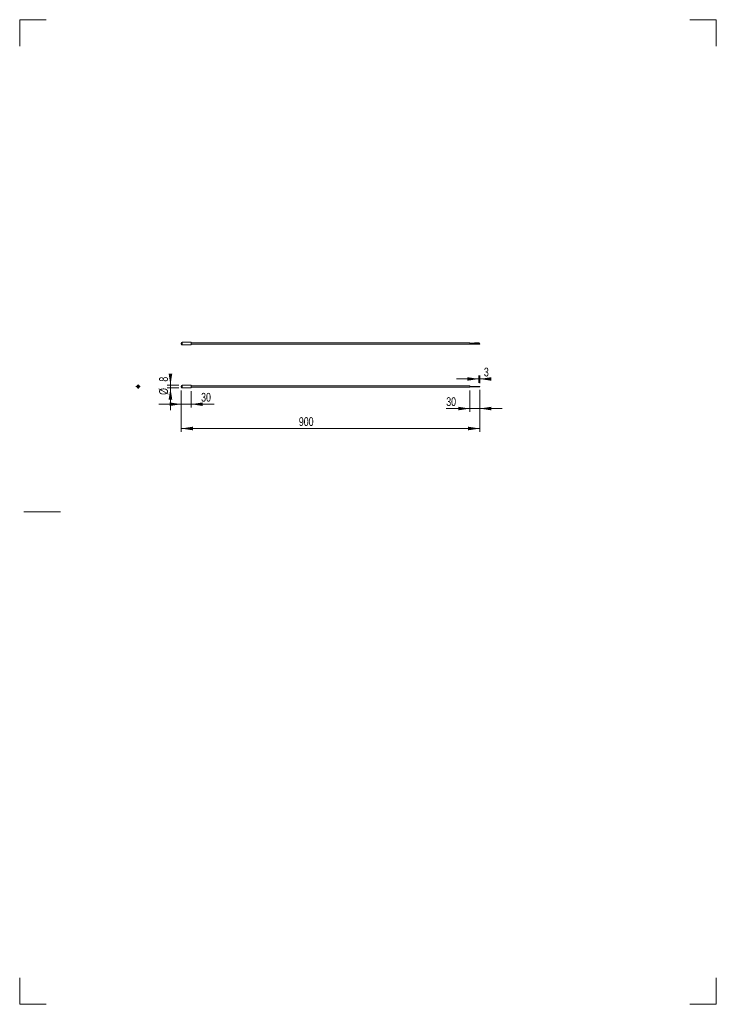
# Model space of a CAD drawing. Header units: millimetres. Extents: x 0 to 210, y 0 to 297.
import ezdxf

# ---------------------------------------------------------------- set-up
doc = ezdxf.new("R2010")
doc.units = ezdxf.units.MM
doc.styles.add('SLDTEXTSTYLE0', font='TXT', dxfattribs={"width": 0.75})
doc.dimstyles.new('SLDDIMSTYLE0', dxfattribs={"dimtxt": 2.645833, "dimasz": 3.5, "dimexe": 0, "dimexo": 0.0625, "dimgap": 0.661458, "dimtad": 1, "dimdec": 3, "dimlfac": 10, "dimrnd": 1e-09, "dimzin": 12, "dimdsep": 46, "dimtxsty": 'SLDTEXTSTYLE0', "dimsah": 1, "dimcen": 0.09, "dimadec": 0, "dimazin": 3, "dimtfac": 1, "dimtdec": 3, "dimtofl": 0, "dimtmove": 0, "dimatfit": 3, "dimfxl": 0, "dimfrac": 2, "dimtolj": 1, "dimtzin": 12, "dimarcsym": 0})
doc.dimstyles.new('SLDDIMSTYLE1', dxfattribs={"dimtxt": 2.645833, "dimasz": 3.5, "dimexe": 0, "dimexo": 0.0625, "dimgap": 0.661458, "dimtad": 1, "dimdec": 3, "dimlfac": 10, "dimrnd": 1e-09, "dimzin": 12, "dimdsep": 46, "dimtxsty": 'SLDTEXTSTYLE0', "dimsah": 1, "dimcen": 0.09, "dimadec": 0, "dimazin": 3, "dimtfac": 1, "dimtdec": 3, "dimtmove": 0, "dimatfit": 0, "dimfxl": 0, "dimfrac": 2, "dimtolj": 1, "dimtzin": 12, "dimarcsym": 0})

# ---------------------------------------------------------------- blocks, each defined once
blk = doc.blocks.new('_D')
at = {"color": 7, "linetype": 'Continuous', "lineweight": 0}
for p, q in [((48.69, 185.18), (48.69, 172.68)), ((138.69, 185.3), (138.69, 172.68)), ((48.69, 173.68), (138.69, 173.68))]:
    blk.add_line(p, q, dxfattribs=at)
for points in [[(48.69, 173.68), (52.19, 173.14), (52.19, 174.22)], [(138.69, 173.68), (135.19, 174.22), (135.19, 173.14)]]:
    blk.add_solid(points, dxfattribs=at)
at = {"color": 7, "linetype": 'Continuous', "lineweight": 0, "insert": (84.15, 177.09), "char_height": 2.646, "attachment_point": 1, "style": 'SLDTEXTSTYLE0'}
blk.add_mtext('900', dxfattribs=at)
blk = doc.blocks.new('_D_1')
at = {"color": 7, "linetype": 'Continuous', "lineweight": 0}
for p, q in [((48.69, 185.18), (48.69, 180.01)), ((51.69, 184.93), (51.69, 180.01)), ((48.69, 181.01), (41.96, 181.01)), ((51.69, 181.01), (48.69, 181.01)), ((51.69, 181.01), (58.6, 181.01))]:
    blk.add_line(p, q, dxfattribs=at)
for points in [[(48.69, 181.01), (45.19, 181.55), (45.19, 180.47)], [(51.69, 181.01), (55.19, 180.47), (55.19, 181.55)]]:
    blk.add_solid(points, dxfattribs=at)
at = {"color": 7, "linetype": 'Continuous', "lineweight": 0, "insert": (54.69, 184.42), "char_height": 2.646, "attachment_point": 1, "style": 'SLDTEXTSTYLE0'}
blk.add_mtext('30', dxfattribs=at)
blk = doc.blocks.new('_D_2')
at = {"color": 7, "linetype": 'Continuous', "lineweight": 0}
for p, q in [((45.44, 186.73), (45.44, 189.77)), ((47.94, 186.73), (44.44, 186.73)), ((47.94, 185.93), (44.44, 185.93)), ((45.44, 185.93), (45.44, 186.73)), ((45.44, 185.93), (45.44, 179.2))]:
    blk.add_line(p, q, dxfattribs=at)
for points in [[(45.44, 186.73), (45.98, 190.23), (44.9, 190.23)], [(45.44, 185.93), (44.9, 182.43), (45.98, 182.43)]]:
    blk.add_solid(points, dxfattribs=at)
at = {"color": 7, "linetype": 'Continuous', "lineweight": 0, "attachment_point": 1, "rotation": 90, "style": 'SLDTEXTSTYLE0'}
for s, insert, char_height in [('8', (42.03, 187.81), 2.65), ('%%c', (42.03, 183.82), 2.646)]:
    blk.add_mtext(s, dxfattribs=dict(at, insert=insert, char_height=char_height))
blk = doc.blocks.new('_D_3')
at = {"color": 7, "linetype": 'Continuous', "lineweight": 0}
for p, q in [((135.69, 185.13), (135.69, 178.7)), ((138.69, 185.35), (138.69, 178.7)), ((135.69, 179.7), (128.58, 179.7)), ((138.69, 179.7), (135.69, 179.7)), ((138.69, 179.7), (145.43, 179.7))]:
    blk.add_line(p, q, dxfattribs=at)
for points in [[(135.69, 179.7), (132.19, 180.24), (132.19, 179.16)], [(138.69, 179.7), (142.19, 179.16), (142.19, 180.24)]]:
    blk.add_solid(points, dxfattribs=at)
at = {"color": 7, "linetype": 'Continuous', "lineweight": 0, "insert": (128.58, 183.11), "char_height": 2.646, "attachment_point": 1, "style": 'SLDTEXTSTYLE0'}
blk.add_mtext('30', dxfattribs=at)
blk = doc.blocks.new('_D_4')
at = {"color": 7, "linetype": 'Continuous', "lineweight": 0}
for p, q in [((138.39, 188.63), (131.66, 188.63)), ((138.39, 187.41), (138.39, 189.63)), ((138.39, 188.63), (138.69, 188.63)), ((138.69, 187.35), (138.69, 189.63)), ((138.69, 188.63), (141.88, 188.63))]:
    blk.add_line(p, q, dxfattribs=at)
for points in [[(138.39, 188.63), (134.89, 189.17), (134.89, 188.09)], [(138.69, 188.63), (142.19, 188.09), (142.19, 189.17)]]:
    blk.add_solid(points, dxfattribs=at)
at = {"color": 7, "linetype": 'Continuous', "lineweight": 0, "insert": (139.93, 192.04), "char_height": 2.65, "attachment_point": 1, "style": 'SLDTEXTSTYLE0'}
blk.add_mtext('3', dxfattribs=at)
blk = doc.blocks.new('SW_CENTERMARKSYMBOL_0')
at = {"color": 0, "linetype": 'Continuous', "lineweight": 0}
for p, q in [((-0.25, 0), (-0.315, 0)), ((0, 0), (-0.25, 0)), ((0, 0.25), (0, 0.315)), ((0, 0), (0, 0.25)), ((0, 0), (0, -0.25)), ((0, 0), (0.25, 0)), ((0.25, 0), (0.315, 0)), ((0, -0.25), (0, -0.315))]:
    blk.add_line(p, q, dxfattribs=at)
blk = doc.blocks.new('SW_CENTERMARKSYMBOL_1')
at = {"color": 0, "linetype": 'Continuous', "lineweight": 0}
for p, q in [((-0.25, 0), (-0.315, 0)), ((0, 0), (-0.25, 0)), ((0, 0.25), (0, 0.315)), ((0, 0), (0, 0.25)), ((0, 0), (0, -0.25)), ((0, 0), (0.25, 0)), ((0.25, 0), (0.315, 0)), ((0, -0.25), (0, -0.315))]:
    blk.add_line(p, q, dxfattribs=at)
blk = doc.blocks.new('SW_CENTERMARKSYMBOL_2')
at = {"color": 0, "linetype": 'Continuous', "lineweight": 0}
for p, q in [((-0.25, 0), (-0.315, 0)), ((0, 0), (-0.25, 0)), ((0, 0.25), (0, 0.315)), ((0, 0), (0, 0.25)), ((0, 0), (0, -0.25)), ((0, 0), (0.25, 0)), ((0.25, 0), (0.315, 0)), ((0, -0.25), (0, -0.315))]:
    blk.add_line(p, q, dxfattribs=at)
blk = doc.blocks.new('SW_CENTERMARKSYMBOL_3')
at = {"color": 0, "linetype": 'Continuous', "lineweight": 0}
for p, q in [((-0.25, 0), (-0.315, 0)), ((0, 0), (-0.25, 0)), ((0, 0.25), (0, 0.315)), ((0, 0), (0, 0.25)), ((0, 0), (0, -0.25)), ((0, 0), (0.25, 0)), ((0.25, 0), (0.315, 0)), ((0, -0.25), (0, -0.315))]:
    blk.add_line(p, q, dxfattribs=at)
blk = doc.blocks.new('SW_CENTERMARKSYMBOL_4')
at = {"color": 0, "linetype": 'Continuous', "lineweight": 0}
for p, q in [((-0.5, 0), (-0.65, 0)), ((0, 0), (-0.25, 0)), ((0, 0.5), (0, 0.65)), ((0, 0), (0, 0.25)), ((0, 0), (0, -0.25)), ((0, 0), (0.25, 0)), ((0.5, 0), (0.65, 0)), ((0, -0.5), (0, -0.65))]:
    blk.add_line(p, q, dxfattribs=at)

msp = doc.modelspace()

# ---------------------------------------------------------------- linework, layer by layer
at = {"color": 7, "linetype": 'Continuous', "lineweight": 0}
for p, q in [((-0.00698, 296.99712), (-0.00698, 289.01135)), ((-0.00698, 296.99712), (7.99302, 296.99712)), ((209.99302, 296.99712), (201.98651, 296.99712)), ((209.99302, 296.99712), (209.99302, 288.99712)), ((12.24452, 148.52919), (1.25103, 148.52919)), ((-0.00698, -0.00288), (-0.00698, 7.99712)), ((209.99302, -0.00288), (209.99302, 7.99712)), ((-0.00698, -0.00288), (7.99302, -0.00288)), ((209.99302, -0.00288), (201.98651, -0.00288))]:
    msp.add_line(p, q, dxfattribs=at)
at = {"color": 7, "linetype": 'Continuous', "lineweight": 15}
for p, q in [((48.6949, 199.29027), (48.6949, 199.44027)), ((48.6949, 199.14027), (48.6949, 199.29027)), ((51.6949, 199.69027), (48.9449, 199.69027)), ((51.6949, 199.29027), (51.6949, 199.69027)), ((135.6949, 199.49027), (51.6949, 199.49027)), ((51.6949, 198.89027), (51.6949, 199.29027)), ((51.6949, 199.09027), (135.6949, 199.09027)), ((135.6949, 199.49027), (135.6949, 199.09027)), ((136.4949, 199.46027), (135.6949, 199.46027)), ((135.6949, 199.33027), (136.4949, 199.33027)), ((136.4949, 199.25027), (135.6949, 199.25027)), ((135.6949, 199.12027), (136.4949, 199.12027)), ((138.3949, 199.48027), (137.5949, 199.48027)), ((137.5949, 199.35027), (138.3949, 199.35027)), ((138.3949, 199.23027), (137.5949, 199.23027)), ((137.5949, 199.10027), (138.3949, 199.10027)), ((138.3949, 199.48027), (138.3949, 199.35027)), ((138.6949, 199.44027), (138.3949, 199.44027)), ((138.3949, 199.39027), (138.6949, 199.39027)), ((138.3949, 199.10027), (138.3949, 199.23027)), ((138.6949, 199.19027), (138.3949, 199.19027)), ((138.3949, 199.14027), (138.6949, 199.14027)), ((138.6949, 199.44027), (138.6949, 199.39027)), ((138.6949, 199.19027), (138.6949, 199.14027)), ((48.9449, 198.89027), (51.6949, 198.89027)), ((48.6949, 186.1767), (48.6949, 186.4767)), ((51.6949, 186.7267), (48.9449, 186.7267)), ((48.9449, 185.9267), (51.6949, 185.9267)), ((51.6949, 185.9267), (51.6949, 186.7267)), ((135.6949, 186.5267), (51.6949, 186.5267)), ((51.6949, 186.1267), (135.6949, 186.1267)), ((135.6949, 186.5267), (135.6949, 186.1267)), ((136.4949, 186.3917), (135.6949, 186.3917)), ((135.6949, 186.2617), (136.4949, 186.2617)), ((138.3949, 186.3917), (137.5949, 186.3917)), ((137.5949, 186.2617), (138.3949, 186.2617)), ((138.3949, 186.3917), (138.3949, 186.2617)), ((138.6949, 186.3517), (138.3949, 186.3517)), ((138.3949, 186.3017), (138.6949, 186.3017)), ((138.6949, 186.3517), (138.6949, 186.3017))]:
    msp.add_line(p, q, dxfattribs=at)
at = {"color": 8, "linetype": 'Continuous', "lineweight": 15}
for p, q in [((48.9449, 199.29027), (48.9449, 199.69027)), ((48.9449, 198.89027), (48.9449, 199.29027)), ((136.4949, 199.33027), (136.4949, 199.46027)), ((136.4949, 199.12027), (136.4949, 199.25027)), ((137.5949, 199.48027), (137.5949, 199.35027)), ((137.5949, 199.10027), (137.5949, 199.23027)), ((48.9449, 185.9267), (48.9449, 186.7267)), ((136.4949, 186.3917), (136.4949, 186.2617)), ((137.5949, 186.3917), (137.5949, 186.2617))]:
    msp.add_line(p, q, dxfattribs=at)
at = {"color": 7, "linetype": 'Continuous', "lineweight": 15}
for centre, radius in [((35.6804, 186.3267), 0.4), ((35.6804, 186.3267), 0.2), ((35.5554, 186.3267), 0.065), ((35.5554, 186.3267), 0.025), ((35.8054, 186.3267), 0.065), ((35.8054, 186.3267), 0.025)]:
    msp.add_circle(centre, radius, dxfattribs=at)
for centre, radius, start, end in [((48.9449, 199.44027), 0.25, 90, 180), ((48.9449, 199.14027), 0.25, 180, 270), ((35.5754, 186.3267), 0.065, 270.0218159, 90), ((35.7854, 186.3267), 0.065, 90, 269.9767189), ((48.9449, 186.4767), 0.25, 90, 180), ((48.9449, 186.1767), 0.25, 180, 270)]:
    msp.add_arc(centre, radius, start, end, dxfattribs=at)
for points, knots in [([(137.5949, 199.48027), (137.49355, 199.48017), (137.34596, 199.48002), (137.17764, 199.47747), (137.10056, 199.47467), (137.0433, 199.47056), (136.96389, 199.46334), (136.77544, 199.46109), (136.61364, 199.46062), (136.4949, 199.46027)], [0, 0, 0, 0, 0.276306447, 0.402325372, 0.458935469, 0.486539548, 0.558809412, 0.676238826, 1, 1, 1, 1]), ([(136.4949, 199.33027), (136.59646, 199.33037), (136.74457, 199.33052), (136.91366, 199.33305), (136.99141, 199.33584), (137.04882, 199.33992), (137.12779, 199.34717), (137.31538, 199.34946), (137.47649, 199.34992), (137.5949, 199.35027)], [0, 0, 0, 0, 0.2768639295, 0.4037754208, 0.4610146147, 0.488905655, 0.5606916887, 0.6771159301, 1, 1, 1, 1]), ([(137.5949, 199.23027), (137.49338, 199.23036), (137.34725, 199.2305), (137.18174, 199.2328), (137.10834, 199.23557), (137.0697, 199.23833), (137.03276, 199.24192), (136.96008, 199.24658), (136.77811, 199.24984), (136.61393, 199.25009), (136.4949, 199.25027)], [0, 0, 0, 0, 0.276765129, 0.398375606, 0.451216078, 0.476995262, 0.503959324, 0.552388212, 0.675495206, 1, 1, 1, 1]), ([(136.4949, 199.12027), (136.59663, 199.12017), (136.74331, 199.12004), (136.90959, 199.11775), (136.98365, 199.11499), (137.02258, 199.11224), (137.05942, 199.10867), (137.13154, 199.10397), (137.31268, 199.1007), (137.47618, 199.10045), (137.5949, 199.10027)], [0, 0, 0, 0, 0.2773375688, 0.3998644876, 0.453327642, 0.4793639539, 0.5062435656, 0.5542285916, 0.6763434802, 1, 1, 1, 1]), ([(35.5554, 186.2617), (35.5555, 186.2617), (35.55566, 186.2617), (35.55805, 186.2617), (35.56087, 186.2617), (35.56364, 186.2617), (35.5672, 186.2617), (35.57189, 186.2617), (35.57498, 186.2617), (35.57522, 186.2617), (35.5754, 186.2617)], [0, 0, 0, 0, 0.276541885, 0.400372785, 0.455094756, 0.481770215, 0.508658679, 0.555573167, 0.675852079, 1, 1, 1, 1]), ([(35.8054, 186.3917), (35.8053, 186.3917), (35.80514, 186.3917), (35.80275, 186.3917), (35.79993, 186.3917), (35.79716, 186.3917), (35.7936, 186.3917), (35.78891, 186.3917), (35.78582, 186.3917), (35.78558, 186.3917), (35.7854, 186.3917)], [0, 0, 0, 0, 0.276541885, 0.400372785, 0.455094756, 0.481770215, 0.508658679, 0.555573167, 0.675852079, 1, 1, 1, 1]), ([(35.7854, 186.2617), (35.7855, 186.2617), (35.78566, 186.2617), (35.78803, 186.2617), (35.79085, 186.2617), (35.79361, 186.2617), (35.79715, 186.2617), (35.80188, 186.2617), (35.80497, 186.2617), (35.80522, 186.2617), (35.8054, 186.2617)], [0, 0, 0, 0, 0.277106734, 0.401842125, 0.457190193, 0.48413752, 0.510949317, 0.557434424, 0.676714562, 1, 1, 1, 1]), ([(137.5949, 186.3917), (137.49346, 186.3917), (137.3466, 186.3917), (137.17967, 186.3917), (137.10443, 186.3917), (137.0648, 186.3917), (137.02812, 186.3917), (136.95706, 186.3917), (136.77681, 186.3917), (136.61379, 186.3917), (136.4949, 186.3917)], [0, 0, 0, 0, 0.276541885, 0.400372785, 0.455094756, 0.481770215, 0.508658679, 0.555573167, 0.675852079, 1, 1, 1, 1]), ([(136.4949, 186.2617), (136.59655, 186.2617), (136.74395, 186.2617), (136.91164, 186.2617), (136.98754, 186.2617), (137.02748, 186.2617), (137.06408, 186.2617), (137.13458, 186.2617), (137.31399, 186.2617), (137.47632, 186.2617), (137.5949, 186.2617)], [0, 0, 0, 0, 0.277106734, 0.401842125, 0.457190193, 0.48413752, 0.510949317, 0.557434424, 0.676714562, 1, 1, 1, 1])]:
    msp.add_open_spline(points, degree=3, knots=knots, dxfattribs=at)

# ---------------------------------------------------------------- block references
at = {"color": 7, "linetype": 'Continuous', "lineweight": 0}
for name, p in [('SW_CENTERMARKSYMBOL_4', (35.6804, 186.3267)), ('SW_CENTERMARKSYMBOL_0', (35.5554, 186.3267)), ('SW_CENTERMARKSYMBOL_1', (35.5754, 186.3267)), ('SW_CENTERMARKSYMBOL_3', (35.7854, 186.3267)), ('SW_CENTERMARKSYMBOL_2', (35.8054, 186.3267))]:
    msp.add_blockref(name, p, dxfattribs=at)

# ---------------------------------------------------------------- dimensions: what is measured, and where the dimension line sits
dim = msp.add_linear_dim(base=(45.438, 186.7267), p1=(48.9449, 185.9267), p2=(48.9449, 186.7267), angle=90, text='%%c<>', dimstyle='SLDDIMSTYLE1', dxfattribs=at)
dim.commit()
dim.dimension.update_dxf_attribs({"geometry": '_D_2', "text_midpoint": (45.438, 186.79205), "dimtype": 160})
for base, p1, p2, dimstyle, picture, middle in [((138.6949, 188.63329), (138.3949, 186.4067), (138.6949, 186.3517), 'SLDDIMSTYLE1', '_D_4', (140.90676, 188.63329)), ((48.6949, 181.01323), (51.6949, 185.9267), (48.6949, 186.1767), 'SLDDIMSTYLE1', '_D_1', (56.6454, 181.01323)), ((138.6949, 173.67856), (48.6949, 186.1767), (138.6949, 186.3017), 'SLDDIMSTYLE0', '_D', (87.08529, 173.67856)), ((135.6949, 179.69875), (138.6949, 186.3517), (135.6949, 186.1267), 'SLDDIMSTYLE1', '_D_3', (130.53817, 179.69875))]:
    dim = msp.add_linear_dim(base=base, p1=p1, p2=p2, dimstyle=dimstyle, dxfattribs=at)
    dim.commit()
    dim.dimension.update_dxf_attribs({"geometry": picture, "text_midpoint": middle, "dimtype": 160})

doc.saveas('drawing.dxf')
